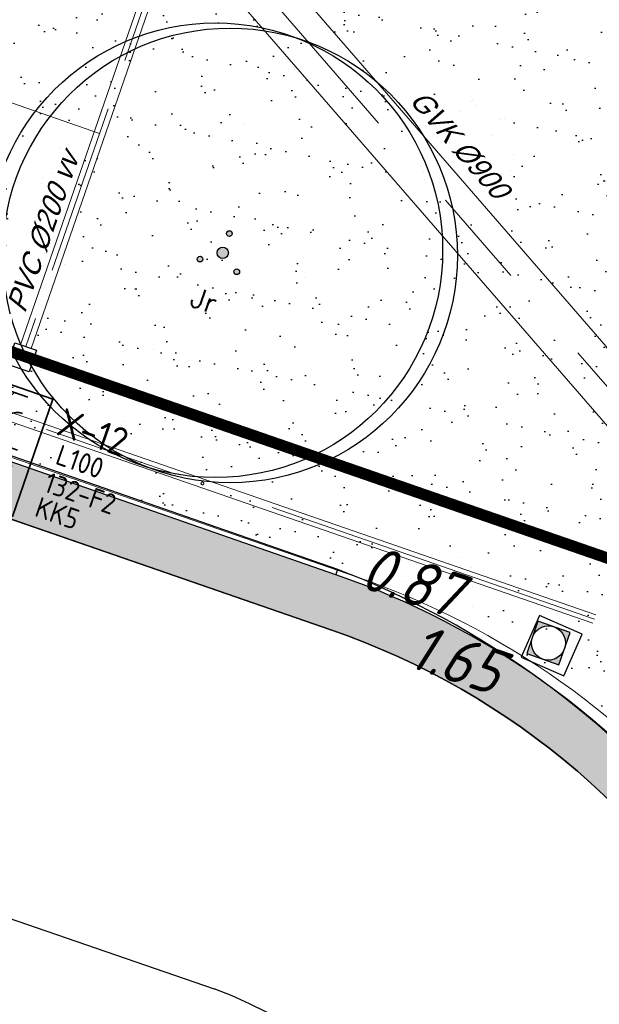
# Model space of a CAD drawing. Header units: metres. Extents: x 128615 to 129083, y 455669 to 456034.
# Tile 124 of 158: x 128786 to 128796, y 455871 to 455888. Entities that reach past the tile are written whole.
import ezdxf
from ezdxf.enums import TextEntityAlignment as Align
from ezdxf.lldxf.tags import DXFTag

# ---------------------------------------------------------------- set-up
doc = ezdxf.new("R2010")
doc.units = ezdxf.units.M
for name, pattern in [('DASHED', [19.049999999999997, 12.7, -6.35]), ('RI-AWZI_PROCESLEIDING', [18.450000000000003, 6, -1.8, 1.75, -1.8, 1.75, -1.8, 1.75, -1.8]), ('RI-AWZI_TERREINRIOLERING', [19.8, 6, -1.8, 2.4, -1.8, 1.8, -1.8, 2.4, -1.8])]:
    doc.linetypes.add(name, pattern=pattern)
for name, color, linetype, lineweight in [('B-CO-BC-BETONVORM-G', 50, 'Continuous', 18), ('B-WE-OG-HOOGTELIJN-G', 7, 'Continuous', 18), ('B-XX-KL-ELEKTRA-T25_HDSR', 7, 'Continuous', 35), ('B-XX-RI-AWZI_PROCESLEIDING-G', 30, 'RI-AWZI_PROCESLEIDING', 18), ('B-XX-RI-AWZI_SLIBLEIDING-T25_HDSR', 7, 'Continuous', 35), ('B-XX-RI-AWZI_TERREINRIOLERING-G', 10, 'RI-AWZI_TERREINRIOLERING', 18), ('B-XX-VH-BESTRATING-V', 1, 'Continuous', 18), ('X-XX-AL-T25', 7, 'Continuous', 25)]:
    doc.layers.add(name, color=color, linetype=linetype, lineweight=lineweight)
for name, color, linetype in [('B-ME-RI-PUT-G', 7, 'Continuous'), ('B-XX-GR-BOOM-G', 30, 'Continuous'), ('B-XX-GR-BOOM-PAAL-G', 27, 'Continuous'), ('B-XX-GR-GRAS-G', 90, 'Continuous'), ('B-XX-GR-KRUIDEN-G', 98, 'Continuous'), ('B-XX-KL-ELEKTRA-G_HDSR', 190, 'HDSR_Elektra'), ('B-XX-OG-BEBOUWING-G', 1, 'Continuous'), ('B-XX-RI-AWZI_PROCESLEIDING-T25_HDSR', 7, 'Continuous'), ('B-XX-VH-KANTVERHARDING-G', 60, 'Continuous')]:
    doc.layers.add(name, color=color, linetype=linetype)
doc.styles.add('100 ROMANS 2 MM KONINGSSTAL', font='romans.shx', dxfattribs={"height": 0.2})
doc.styles.add('BURO-018', font='Isocp.shx', dxfattribs={"height": 360})
doc.styles.add('BURO-025', font='Isocp.shx', dxfattribs={"height": 500})
doc.styles.add('ISO', font='Iso.shx', dxfattribs={"height": 50})
doc.styles.get("Standard").update_dxf_attribs({"font": 'arial.ttf'})
doc.styles.add('tcb_isocp', font='tcb_isocp.shx')
tags = doc.linetypes.add('HDSR_Elektra', pattern='A,25,-2,["E",Standard,S=1.5,R=0,X=0,Y=-0.75],-4', length=31).pattern_tags.tags
tags[6] = DXFTag(74, 10)

# ---------------------------------------------------------------- blocks, each defined once
blk = doc.blocks.new('boom')
at = {"layer": 'B-XX-GR-BOOM-G'}
for centre, radius in [((-0.1361402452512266, -0.0007465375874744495), 3.999999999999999), ((0.137785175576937, -0.0007465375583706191), 3.999999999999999), ((0.0008224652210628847, -0.0007465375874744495), 0.09999999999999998)]:
    blk.add_circle(centre, radius, dxfattribs=at)
blk = doc.blocks.new('E00416')
at = {"color": 0, "linetype": 'Continuous'}
for p, q in [((-3, 7.982050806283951), (-2.99999988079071, 5.482050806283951)), ((-2.999999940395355, 6.732050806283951), (1.500000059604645, 4.133974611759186)), ((-1.499999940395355, 6.5), (1.500000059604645, 6.5)), ((1.192092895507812e-07, 1), (5.960464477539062e-08, 6.5)), ((1.500000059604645, 3.133974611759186), (-1.499999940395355, 4.866025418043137)), ((1.500000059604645, 2.133974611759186), (-1.499999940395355, 3.866025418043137))]:
    blk.add_line(p, q, dxfattribs=at)
at = {"color": 0, "linetype": 'Continuous', "const_width": 0.5}
blk.add_lwpolyline([(-1.683012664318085, 5.116025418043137, 1), (-2.183012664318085, 5.116025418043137, 1)], format="xyb", close=True, dxfattribs=at)
at = {"color": 0, "linetype": 'Continuous'}
blk.add_circle((-1.933012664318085, 5.116025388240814), 0.5000000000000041, dxfattribs=at)
blk.add_arc((5.960464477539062e-08, 8), 1.5, 180, 0, dxfattribs=at)
at = {"color": 0, "linetype": 'Continuous', "style": 'BURO-018', "flags": 1}
blk.add_attdef('E_MATCODE', text='', height=1.799999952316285, rotation=262.5836884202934, dxfattribs=at).set_placement((-436086809.6690868, 176092602.9433621), align=Align.MIDDLE)
at = {"color": 0, "linetype": 'Continuous', "style": 'BURO-018'}
for tag, p in [('E_GKAST', (5.960464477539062e-08, 13)), ('E_GROEP', (0, 10.00000002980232)), ('E_SGROEP', (4.500000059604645, 10))]:
    blk.add_attdef(tag, text='', height=1.8, dxfattribs=at).set_placement(p, align=Align.MIDDLE)
at = {"color": 0, "linetype": 'Continuous', "style": 'BURO-018', "flags": 1}
blk.add_attdef('E_VERMCODE', text='', height=1.8, dxfattribs=at).set_placement((13.00000005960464, 10), align=Align.MIDDLE)
blk = doc.blocks.new('111304D')
at = {"color": 0, "linetype": 'Continuous'}
for p, q in [((-3, 9.98205080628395), (-3, 7.482050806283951)), ((-3, 8.73205080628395), (1.500000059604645, 6.133974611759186)), ((-1.499999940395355, 8.5), (1.5, 8.5)), ((5.960464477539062e-08, 1.000000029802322), (5.960464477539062e-08, 8.5)), ((1.5, 5.133974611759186), (-1.499999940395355, 6.866025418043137)), ((1.500000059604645, 4.133974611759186), (-1.5, 5.866025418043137)), ((1.5, 3.133974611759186), (-1.499999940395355, 4.866025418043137)), ((1.500000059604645, 2.133974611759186), (-1.499999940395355, 3.866025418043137))]:
    blk.add_line(p, q, dxfattribs=at)
at = {"color": 0, "linetype": 'Continuous', "const_width": 0.5}
blk.add_lwpolyline([(-1.683012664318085, 7.116025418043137, 1), (-2.183012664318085, 7.116025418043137, 1)], format="xyb", close=True, dxfattribs=at)
at = {"color": 0, "linetype": 'Continuous'}
blk.add_circle((-1.93301260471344, 7.116025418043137), 0.5000000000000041, dxfattribs=at)
blk.add_arc((0, 10.00000002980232), 1.5, 180, 0, dxfattribs=at)
at = {"color": 0, "linetype": 'Continuous', "style": 'BURO-018', "flags": 1}
blk.add_attdef('E_MATCODE', text='', height=1.799999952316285, rotation=262.5836884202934, dxfattribs=at).set_placement((-436086809.6690868, 176092602.9433621), align=Align.MIDDLE)
at = {"color": 0, "linetype": 'Continuous', "style": 'BURO-018'}
for tag, p in [('E_GKAST', (5.960464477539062e-08, 15.5)), ('E_GROEP', (5.960464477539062e-08, 12.50000002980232)), ('E_SGROEP', (4.5, 12.5))]:
    blk.add_attdef(tag, text='', height=1.8, dxfattribs=at).set_placement(p, align=Align.MIDDLE)
at = {"color": 0, "linetype": 'Continuous', "style": 'BURO-018', "flags": 1}
blk.add_attdef('E_VERMCODE', text='', height=1.8, dxfattribs=at).set_placement((13, 12.5), align=Align.MIDDLE)

msp = doc.modelspace()

# ---------------------------------------------------------------- hatches: boundary and pattern name
at = {"layer": 'B-XX-GR-BOOM-PAAL-G'}
h = msp.add_hatch(color=256, dxfattribs=at)
edge = h.paths.add_edge_path()
edge.add_arc((128789.7534632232, 455884.6868176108), 0.04999999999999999, 0, 360)
edge = h.paths.add_edge_path()
edge.add_arc((128789.237438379, 455884.2386107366), 0.04999999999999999, 0, 360)
edge = h.paths.add_edge_path()
edge.add_arc((128789.8836093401, 455884.0158235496), 0.04999999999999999, 0, 360)
at = {"layer": 'B-XX-GR-GRAS-G'}
h = msp.add_hatch(dxfattribs=at)
h.set_pattern_fill('AR-SAND', color=256, scale=0.01999999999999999, angle=-116.5632943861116, style=0)
h.set_pattern_definition([(18.40658155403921, (128738.9979208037, 455858.1422880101), (0.2899431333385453, 0.935445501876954), [0, -0.7721600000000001, 0, -0.8636, 0, -0.8255]), (348.4065815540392, (128738.9979208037, 455858.1422880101), (1.318547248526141, 1.060693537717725), [0, -0.4165599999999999, 0, -0.6959599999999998, 0, -0.2666999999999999]), (308.4065815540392, (128738.4074554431, 455858.3466790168), (1.495894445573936, -0.5147657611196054), [0, -0.2539999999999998, 0, -0.9143999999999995, 0, -1.193799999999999]), (298.4065815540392, (128738.4074554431, 455858.3466790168), (1.588945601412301, -0.07820251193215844), [0, -0.1269999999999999, 0, -0.5994399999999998, 0, -0.6857999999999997])])
edge = h.paths.add_edge_path()
edge.add_line((128802.1708073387, 455874.7161668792), (128798.1990629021, 455874.016585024))
edge.add_arc((128786.0249278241, 455864.1709894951), 15.65711711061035, 38.96352797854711, 68.90369502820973)
edge.add_line((128791.6604979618, 455878.7787157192), (128773.1508163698, 455885.2152430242))
edge.add_line((128773.1508163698, 455885.2152430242), (128773.4422927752, 455886.0620395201))
edge.add_line((128773.4422927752, 455886.0620395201), (128769.7757316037, 455887.3473117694))
edge.add_line((128769.7757316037, 455887.3473117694), (128770.0372137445, 455888.1139995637))
edge.add_line((128770.0372137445, 455888.1139995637), (128770.3133981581, 455888.0183845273))
edge.add_line((128770.3133981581, 455888.0183845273), (128770.6302207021, 455888.5163487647))
edge.add_arc((128775.6531717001, 455909.0573338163), 21.14620778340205, 256.2589379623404, 326.0860010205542)
edge.add_line((128793.2019017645, 455897.2588518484), (128797.3545587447, 455895.8213996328))
edge.add_line((128797.3545587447, 455895.8213996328), (128796.9581335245, 455894.6999803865))
edge.add_line((128796.9581335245, 455894.6999803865), (128797.1153368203, 455894.5960624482))
edge.add_arc((128817.5916042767, 455889.2204382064), 21.17014088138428, 165.2901148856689, 223.2457303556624)
at = {"layer": 'B-XX-GR-KRUIDEN-G'}
h = msp.add_hatch(dxfattribs=at)
h.set_pattern_fill('SWAMP', color=256, scale=0.2, angle=-116.5632943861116, style=0)
h.set_pattern_definition([(340.9065815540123, (128738.9979208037, 455858.1422880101), (3.839350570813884, 3.326515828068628), [0.6349999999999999, -4.444999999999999]), (70.90658155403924, (128739.2979540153, 455858.0384307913), (-0.9611808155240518, 4.988231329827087), [0.3174999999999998, -8.481319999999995]), (70.90658155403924, (128739.3729632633, 455858.0124661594), (-0.9611808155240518, 4.988231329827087), [0.2539999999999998, -8.544819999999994]), (70.90658155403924, (128739.2229447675, 455858.0643954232), (-0.9611808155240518, 4.988231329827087), [0.2539999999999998, -8.544819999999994]), (40.90658155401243, (128739.4479706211, 455857.9865021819), (-0.9611719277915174, 4.988233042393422), [0.2032, -4.876799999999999]), (100.9065815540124, (128739.1479374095, 455858.0903594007), (-4.8005224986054, 1.661717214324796), [0.2032, -4.8768])])
edge = h.paths.add_edge_path()
edge.add_line((128948.4118116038, 455833.4579504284), (128948.6455033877, 455826.0782791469))
edge.add_line((128948.6455033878, 455826.0782791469), (128943.9095911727, 455812.3966981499))
edge.add_line((128943.9095911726, 455812.3966981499), (128941.3888850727, 455813.2785094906))
edge.add_line((128941.3888850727, 455813.2785094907), (128942.1339618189, 455815.4309623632))
edge.add_arc((128932.745274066, 455818.888458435), 10.00508554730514, -20.21683048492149, 71.17534409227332)
edge.add_line((128935.9736453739, 455828.358376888), (128892.1860483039, 455843.579290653))
edge.add_arc((128893.6952972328, 455847.9211051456), 4.596649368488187, -157.04283936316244, -109.16785423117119, ccw=False)
edge.add_arc((128894.4307678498, 455848.232645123), 5.395382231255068, 162.5112662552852, 202.9571606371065, ccw=False)
edge.add_line((128889.2847814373, 455849.8540560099), (128901.8557516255, 455885.6735668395))
edge.add_line((128901.8557516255, 455885.6735668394), (128887.2242848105, 455890.7225570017))
edge.add_line((128887.2242848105, 455890.7225570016), (128887.1817624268, 455890.5997140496))
edge.add_line((128887.1817624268, 455890.5997140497), (128874.5146120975, 455895.1035688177))
edge.add_line((128874.5146120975, 455895.1035688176), (128873.5283828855, 455892.2544503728))
edge.add_arc((128867.280722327, 455871.995513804), 21.20041917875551, 72.86074229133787, 176.4358647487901)
edge.add_line((128846.121308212, 455873.313454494), (128835.0103701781, 455877.1887525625))
edge.add_arc((128817.5916042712, 455889.2204382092), 21.17014088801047, -34.63404912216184, -24.22743715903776)
edge.add_line((128836.8971577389, 455880.5330640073), (128837.0847450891, 455880.5150973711))
edge.add_line((128837.0847450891, 455880.5150973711), (128838.2442237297, 455883.7950644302))
edge.add_line((128838.2442237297, 455883.7950644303), (128838.0851409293, 455883.9110295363))
edge.add_arc((128817.5916042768, 455889.2204382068), 21.17014088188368, -14.52468191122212, 21.05836036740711)
edge.add_line((128837.3478955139, 455896.8272655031), (128838.4437976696, 455897.45125095))
edge.add_line((128838.4437976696, 455897.45125095), (128836.9196742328, 455900.519436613))
edge.add_line((128836.9196742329, 455900.519436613), (128835.8290882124, 455899.9707426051))
edge.add_arc((128817.5916042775, 455889.2204382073), 21.17014088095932, 30.51773535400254, 65.7725628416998)
edge.add_line((128826.2789784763, 455908.5259916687), (128826.2969451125, 455908.713579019))
edge.add_line((128826.2969451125, 455908.7135790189), (128823.0169780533, 455909.8730576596))
edge.add_line((128823.0169780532, 455909.8730576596), (128822.9010129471, 455909.7139748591))
edge.add_arc((128817.591604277, 455889.2204382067), 21.17014088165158, 75.47531808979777, 155.5873596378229)
edge.add_line((128798.3142327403, 455897.9701702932), (128798.1176121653, 455897.9799474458))
edge.add_line((128798.1176121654, 455897.9799474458), (128797.7211869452, 455896.8585281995))
edge.add_line((128797.7211869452, 455896.8585281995), (128793.8072384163, 455898.2133509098))
edge.add_arc((128775.6531717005, 455909.0573338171), 21.14620778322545, -30.85117203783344, -24.45064201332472)
edge.add_line((128794.9029489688, 455900.3047239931), (128795.4902118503, 455900.2458409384))
edge.add_line((128795.4902118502, 455900.2458409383), (128796.7020683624, 455903.7467742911))
edge.add_line((128796.7020683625, 455903.746774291), (128796.1976420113, 455904.0486570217))
edge.add_arc((128775.6531716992, 455909.057333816), 21.14620778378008, -13.70124981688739, 21.18853243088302)
edge.add_line((128795.3698146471, 455916.7003760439), (128797.9082227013, 455917.9559061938))
edge.add_line((128797.9082227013, 455917.9559061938), (128796.4067381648, 455921.1222890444))
edge.add_line((128796.4067381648, 455921.1222890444), (128793.8362756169, 455919.8525566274))
edge.add_arc((128775.6531717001, 455909.0573338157), 21.1462077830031, 30.69740409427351, 65.54935799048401)
edge.add_line((128784.4057815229, 455928.3071110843), (128784.4646645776, 455928.8943739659))
edge.add_line((128784.4646645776, 455928.8943739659), (128780.9637312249, 455930.1062304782))
edge.add_line((128780.9637312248, 455930.1062304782), (128780.6618484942, 455929.6018041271))
edge.add_arc((128775.6531717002, 455909.0573338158), 21.14620778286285, 76.298750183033, 155.5095457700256)
edge.add_line((128756.4094808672, 455917.8233173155), (128755.8262168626, 455917.8979581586))
edge.add_line((128755.8262168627, 455917.8979581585), (128754.6142224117, 455914.3971073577))
edge.add_line((128754.6142224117, 455914.3971073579), (128755.1121866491, 455914.0802848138))
edge.add_arc((128775.6531716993, 455909.057333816), 21.1462077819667, 166.2589379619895, 191.7043835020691)
edge.add_line((128754.9466508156, 455904.7675673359), (128751.1985842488, 455903.6584638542))
edge.add_line((128751.1985842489, 455903.6584638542), (128751.1173775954, 455903.9197317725))
edge.add_line((128751.1173775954, 455903.9197317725), (128741.4969709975, 455907.2999279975))
edge.add_line((128741.4969709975, 455907.2999279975), (128757.0495062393, 455938.2990116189))
edge.add_line((128757.0495062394, 455938.2990116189), (128795.963293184, 455925.5684809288))
edge.add_line((128795.963293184, 455925.5684809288), (128808.0815679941, 455921.3936663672))
edge.add_line((128808.0815679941, 455921.3936663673), (128811.5859768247, 455919.9881814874))
edge.add_line((128811.5859768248, 455919.9881814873), (128842.9440111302, 455909.6012506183))
edge.add_line((128842.9440111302, 455909.6012506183), (128874.3253125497, 455899.2845629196))
edge.add_line((128874.3253125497, 455899.2845629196), (128897.3942134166, 455890.0887698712))
edge.add_line((128897.3942134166, 455890.0887698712), (128932.249899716, 455875.2515896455))
edge.add_line((128932.249899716, 455875.2515896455), (128958.9784740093, 455863.874893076))
edge.add_line((128958.9784740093, 455863.8748930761), (128948.4118116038, 455833.4579504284))
h.paths.add_polyline_path([(128845.694092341, 455904.4570519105), (128848.0856081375, 455905.5477301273), (128849.2310223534, 455903.2376735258), (128848.6444501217, 455901.5319182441), (128846.8291906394, 455902.1678003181)], flags=16)
at = {"layer": 'B-XX-VH-BESTRATING-V'}
h = msp.add_hatch(dxfattribs=at)
h.set_pattern_fill('AR-B88', color=256, scale=0.001999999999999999, angle=-116.5632943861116, style=0)
h.set_pattern_definition([(340.9065815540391, (222427.1499990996, -244828.0170875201), (0.1329372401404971, 0.384042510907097), []), (70.90658155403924, (222427.1499990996, -244828.0170875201), (-0.05908401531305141, 0.4505111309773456), [0.4063999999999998, -0.4063999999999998])])
h.paths.add_polyline_path([(128802.6831891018, 455871.9683862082), (128802.3461751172, 455873.6753526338), (128799.7344619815, 455873.2101704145), (128799.9911473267, 455871.4906072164)], flags=17)
h.paths.add_polyline_path([(128809.7716455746, 455870.5194527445, -0.3830161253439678), (128798.1585253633, 455894.985336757), (128798.0410408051, 455895.0629989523), (128798.7426580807, 455897.047754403), (128798.8906188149, 455897.0403969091, -0.3816233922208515), (128823.2619809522, 455908.681307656), (128823.3492469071, 455908.8010204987), (128824.2202072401, 455908.4931332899), (128824.5146119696, 455909.3436393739), (128823.0169780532, 455909.8730576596), (128822.9010129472, 455909.7139748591, 0.3645239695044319), (128798.3142327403, 455897.9701702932), (128798.1176121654, 455897.9799474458), (128797.7211869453, 455896.8585281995), (128797.6878571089, 455896.7642437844), (128793.7546200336, 455898.1257432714, 0.02914402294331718), (128794.9029489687, 455900.3047239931), (128795.4902118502, 455900.2458409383), (128796.7020683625, 455903.746774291), (128796.1976420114, 455904.0486570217, 0.1534224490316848), (128795.3698146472, 455916.7003760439), (128797.9082227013, 455917.9559061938), (128796.4067381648, 455921.1222890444), (128793.836275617, 455919.8525566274, 0.153253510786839), (128784.4057815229, 455928.3071110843), (128784.4646645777, 455928.8943739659), (128780.9637312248, 455930.1062304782), (128780.6618484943, 455929.6018041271, 0.3600753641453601), (128756.4094808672, 455917.8233173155), (128755.8262168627, 455917.8979581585), (128754.6142224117, 455914.3971073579), (128755.1121866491, 455914.0802848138, 0.1126862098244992), (128754.9672368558, 455904.6693726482), (128751.228268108, 455903.5629613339), (128751.4681974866, 455902.791031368), (128753.7546102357, 455903.4609714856), (128754.4147722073, 455901.0245720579), (128752.1405026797, 455900.3908550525), (128752.3841142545, 455899.5286384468), (128756.2328856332, 455900.6898615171), (128756.2729437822, 455900.5974951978, 0.1850112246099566), (128766.8871882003, 455889.8136429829), (128766.8125473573, 455889.2303789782), (128768.6815525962, 455888.5834183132), (128768.0780292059, 455886.8559226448), (128758.9954711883, 455890.0228108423), (128750.6369597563, 455892.9361511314), (128750.9249881, 455893.8376432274), (128746.1363612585, 455895.4945688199), (128745.0365227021, 455892.3228495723, 0.145715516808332), (128741.8477927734, 455889.9544302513, -0.3237883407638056), (128749.4031400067, 455892.2733416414), (128767.1030434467, 455886.1714937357), (128768.6009545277, 455885.6525632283), (128768.9522127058, 455886.6663736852), (128771.9254436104, 455885.6870242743), (128771.6102218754, 455884.6115276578), (128780.1756717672, 455881.6469653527), (128791.5501526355, 455877.7101819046, -0.1901935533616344), (128799.0036448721, 455871.3153469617), (128799.9911473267, 455871.4906072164), (128799.7344619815, 455873.2101704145), (128802.3461751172, 455873.6753526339), (128802.6831891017, 455871.9683862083), (128803.3650649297, 455872.0894043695), (128804.9044082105, 455870.3143797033), (128805.6418993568, 455866.7162066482), (128804.8351694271, 455864.5433848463), (128800.4828560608, 455863.6959360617), (128800.1636573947, 455861.953330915), (128804.3746034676, 455860.4957017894), (128801.189211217, 455851.2934192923), (128801.8191947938, 455851.0775833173), (128806.9899085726, 455866.0979061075), (128809.2715134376, 455865.3078385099), (128809.5798165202, 455866.1984955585), (128807.4969410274, 455866.9266101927), (128806.7155608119, 455871.0576591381, 0.02837327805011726), (128808.8418721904, 455869.94306667), (128808.8320950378, 455869.7464460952), (128810.5925307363, 455869.1241265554), (128810.8869354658, 455869.9746326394), (128809.7642880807, 455870.3714920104)])
h.paths.add_polyline_path([(128802.1708073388, 455874.7161668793), (128798.1990629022, 455874.016585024, -0.00197751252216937), (128798.2689034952, 455873.9273473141), (128802.2531375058, 455874.6291290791, -0.001414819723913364)], flags=0)
h.paths.add_polyline_path([(128799.2250375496, 455875.0005329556, -1), (128799.9806637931, 455874.7389711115, -1)], flags=0)
h.paths.add_polyline_path([(128795.5535477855, 455877.1010864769), (128794.9865558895, 455877.2973520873), (128795.1828215, 455877.8643439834), (128795.7498133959, 455877.6680783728)], flags=0)
h.paths.add_polyline_path([(128795.0846886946, 455877.5808480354, -1), (128795.6516805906, 455877.3845824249, -1)], flags=0)
h.paths.add_polyline_path([(128789.8363600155, 455884.0321790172, -1), (128789.9308586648, 455883.9994680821, -1)], flags=0)
h.paths.add_polyline_path([(128789.5422703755, 455884.3809320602, -1), (128789.7312676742, 455884.3155101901, -1)], flags=0)
h.paths.add_polyline_path([(128789.7062138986, 455884.7031730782, -1), (128789.8007125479, 455884.6704621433, -1)], flags=0)
h.paths.add_polyline_path([(128789.1901890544, 455884.2549662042, -1), (128789.2846877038, 455884.2222552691, -1)], flags=0)
h.paths.add_polyline_path([(128781.9076581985, 455884.7022655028), (128781.5157294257, 455884.1839190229), (128780.9016399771, 455884.3964875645), (128780.9140405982, 455885.0462086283), (128781.5357940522, 455885.2351897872)], flags=16)
h.paths.add_polyline_path([(128770.2230062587, 455889.5529180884), (128769.9358075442, 455889.1015149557), (128767.7981038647, 455889.8415879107), (128767.8655687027, 455890.3687766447, -0.3785461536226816), (128756.1487559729, 455914.4874992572), (128755.6973528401, 455914.7746979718), (128756.4374257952, 455916.9124016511), (128756.9646145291, 455916.8449368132, -0.3786081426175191), (128781.0875670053, 455928.5605714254), (128781.3605012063, 455929.0166266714), (128783.4982048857, 455928.2765537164), (128783.4448275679, 455927.7442016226, -0.1719370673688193), (128793.4723990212, 455918.6689969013), (128795.985380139, 455919.910335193), (128796.7157271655, 455918.3701539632), (128794.2182550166, 455917.1348712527, -0.1722066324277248), (128795.1564093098, 455903.6229385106), (128795.6124645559, 455903.3500043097), (128794.8723916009, 455901.2123006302), (128794.340039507, 455901.265677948, -0.3784841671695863)], flags=16)
h.paths.add_polyline_path([(128772.6322610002, 455885.201210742), (128772.0652691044, 455885.3974763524), (128772.2615347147, 455885.9644682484), (128772.8285266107, 455885.768202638)], flags=16)
h.paths.add_polyline_path([(128772.1634019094, 455885.6809723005, -1), (128772.7303938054, 455885.48470669, -1)], flags=0)
h.paths.add_polyline_path([(128746.8429795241, 455893.7547216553), (128746.2759876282, 455893.9509872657), (128746.4722532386, 455894.5179791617), (128747.0392451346, 455894.3217135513)], flags=16)
h.paths.add_polyline_path([(128746.3741204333, 455894.2344832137, -1), (128746.9411123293, 455894.0382176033, -1)], flags=0)
h.paths.add_polyline_path([(128786.8876797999, 455882.5506637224), (128788.2286606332, 455882.0864799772), (128788.4249262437, 455882.6534718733), (128787.0839454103, 455883.1176556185)], flags=8)
h.paths.add_polyline_path([(128787.8560286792, 455886.7387165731), (128789.8270005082, 455886.0564599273), (128790.0232661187, 455886.6234518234), (128788.0522942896, 455887.3057084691)], flags=8)
h.paths.add_polyline_path([(128780.9670642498, 455884.5893507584), (128781.6393546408, 455884.3566358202), (128781.8159936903, 455884.8669285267), (128781.1437032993, 455885.0996434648)], flags=8)
h.paths.add_polyline_path([(128790.3023911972, 455883.5528374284), (128790.9593818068, 455883.3254185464), (128791.1556474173, 455883.8924104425), (128790.4986568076, 455884.1198293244)], flags=8)
edge = h.paths.add_edge_path(flags=16)
edge.add_arc((128786.9524666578, 455865.1426516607), 14.3259422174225, 37.8213863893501, 70.95297360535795)
edge.add_line((128791.6276532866, 455878.6842634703), (128773.0238165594, 455885.1535321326))
edge.add_line((128773.0238165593, 455885.1535321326), (128773.3153738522, 455886.0005636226))
edge.add_line((128773.3153738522, 455886.0005636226), (128769.6490773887, 455887.2857430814))
edge.add_line((128769.6490773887, 455887.2857430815), (128769.9427154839, 455888.1467148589))
edge.add_line((128769.9427154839, 455888.1467148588), (128770.3133981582, 455888.0183845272))
edge.add_line((128770.3133981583, 455888.0183845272), (128770.6302207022, 455888.5163487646))
edge.add_arc((128775.6531717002, 455909.0573338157), 21.14620778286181, -103.7410620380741, -33.63390409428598)
edge.add_line((128793.2593696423, 455897.3447808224), (128797.3878885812, 455895.9156840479))
edge.add_line((128797.3878885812, 455895.915684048), (128796.9581335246, 455894.6999803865))
edge.add_line((128796.9581335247, 455894.6999803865), (128797.1153368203, 455894.5960624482))
edge.add_arc((128817.5916042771, 455889.2204382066), 21.17014088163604, 165.2901148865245, 223.5699829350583)
edge.add_line((128802.2531375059, 455874.6291290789), (128798.2689034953, 455873.927347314))
h = msp.add_hatch(dxfattribs=at)
h.set_pattern_fill('BRICK', color=256, scale=0.03307086, angle=-116.5097316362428)
h.set_pattern_definition([(340.9065815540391, (128781.00315288, 455850.7668853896), (0.0686929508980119, 0.1984471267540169), []), (70.90658155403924, (128781.00315288, 455850.7668853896), (-0.3968942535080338, 0.1373859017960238), [0.2099999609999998, -0.2099999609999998]), (70.90658155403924, (128781.2016000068, 455850.6981924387), (-0.3968942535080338, 0.1373859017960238), [-0.2099999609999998, 0.2099999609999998])])
edge = h.paths.add_edge_path()
edge.add_line((128831.6126664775, 455838.8346340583), (128839.0652869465, 455860.4902585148))
edge.add_line((128839.0652869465, 455860.4902585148), (128836.3034510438, 455861.4412710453))
edge.add_line((128836.3034510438, 455861.4412710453), (128833.541615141, 455862.3922835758))
edge.add_arc((128834.2946828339, 455864.407557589), 2.151381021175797, 165.7586443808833, 249.5102871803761, ccw=False)
edge.add_line((128832.2094179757, 455864.936812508), (128832.7229766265, 455866.3634640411))
edge.add_line((128832.7229766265, 455866.3634640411), (128829.5305935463, 455867.4960062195))
edge.add_line((128829.5305935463, 455867.4960062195), (128825.7790093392, 455865.6897798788))
edge.add_line((128825.7790093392, 455865.6897798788), (128824.1892600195, 455861.2288345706))
edge.add_line((128824.1892600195, 455861.2288345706), (128829.3480097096, 455859.4118744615))
edge.add_arc((128828.6821113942, 455857.5376763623), 1.98897940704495, -20.160679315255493, 70.43999003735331, ccw=False)
edge.add_line((128830.5492255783, 455856.8521665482), (128825.085613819, 455841.0700632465))
edge.add_arc((128820.6003911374, 455842.5189337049), 4.713432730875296, 246.4303146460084, 342.09788309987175, ccw=False)
edge.add_line((128818.7156584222, 455838.1987218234), (128794.9887339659, 455846.4591081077))
edge.add_line((128794.9887339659, 455846.4591081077), (128740.4443933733, 455865.3829613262))
edge.add_arc((128742.7378552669, 455872.1050294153), 7.102546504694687, 156.7495911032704, 251.16118143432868, ccw=False)
edge.add_line((128736.2121179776, 455874.9087625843), (128740.8492055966, 455888.4475361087))
edge.add_arc((128747.4193090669, 455885.7839878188), 7.08948158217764, 110.50432189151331, 157.9321541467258, ccw=False)
edge.add_line((128744.936019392, 455892.4243207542), (128746.0560372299, 455895.6599412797))
edge.add_line((128746.0560372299, 455895.6599412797), (128750.9663574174, 455893.9602221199))
edge.add_line((128750.9663574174, 455893.9602221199), (128752.5278960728, 455898.5416274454))
edge.add_line((128752.5278960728, 455898.5416274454), (128752.0152830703, 455900.3559231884))
edge.add_line((128752.0152830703, 455900.3559231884), (128751.9765845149, 455900.3451798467))
edge.add_line((128751.9765845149, 455900.3451798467), (128751.0126086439, 455903.818817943))
edge.add_line((128751.0126086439, 455903.818817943), (128743.3040688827, 455906.5354959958))
edge.add_line((128743.3040688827, 455906.5354959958), (128719.892912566, 455838.9029857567))
edge.add_line((128719.892912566, 455838.9029857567), (128720.2712589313, 455838.7734198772))
edge.add_line((128720.2712589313, 455838.7734198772), (128743.5504862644, 455906.0245387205))
edge.add_line((128743.5504862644, 455906.0245387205), (128750.6829467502, 455903.5108851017))
edge.add_line((128750.6829467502, 455903.5108851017), (128752.1090925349, 455898.5527556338))
edge.add_line((128752.1090925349, 455898.5527556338), (128750.717407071, 455894.4696833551))
edge.add_line((128750.717407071, 455894.4696833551), (128745.8088863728, 455896.1687796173))
edge.add_line((128745.8088863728, 455896.1687796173), (128744.6185725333, 455892.7300809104))
edge.add_arc((128747.419309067, 455885.7839878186), 7.489481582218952, 111.9598016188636, 158.0177529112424)
edge.add_line((128740.4743136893, 455888.5874452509), (128735.6521931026, 455874.5084362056))
edge.add_arc((128742.711383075, 455872.0759849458), 7.466524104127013, 160.9871051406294, 251.273710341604)
edge.add_line((128740.3142736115, 455865.0047157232), (128794.856583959, 455846.0815660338))
edge.add_line((128794.856583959, 455846.0815660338), (128818.5714073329, 455837.8252763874))
edge.add_arc((128820.6003911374, 455842.5189337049), 5.113432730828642, 246.6220382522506, 342.0506229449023)
edge.add_line((128825.4649488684, 455840.9430934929), (128830.9260443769, 455856.717928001))
edge.add_arc((128828.6821113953, 455857.5376763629), 2.388979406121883, 339.9318582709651, 430.4537588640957)
edge.add_line((128829.4813863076, 455859.7889831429), (128824.7008226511, 455861.4727425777))
edge.add_line((128824.7008226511, 455861.4727425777), (128826.1020253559, 455865.4046131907))
edge.add_line((128826.1020253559, 455865.4046131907), (128829.4604913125, 455867.0964502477))
edge.add_line((128829.4604913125, 455867.0964502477), (128832.2105117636, 455866.120842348))
edge.add_line((128832.2105117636, 455866.120842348), (128831.8267665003, 455865.0548087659))
edge.add_arc((128834.2946828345, 455864.4075575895), 2.551381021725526, 165.3042260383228, 249.6319906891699)
edge.add_line((128833.4066780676, 455862.0156979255), (128838.5569163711, 455860.2422612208))
edge.add_line((128838.5569163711, 455860.2422612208), (128831.2322111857, 455838.9583295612))
edge.add_arc((128836.4510621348, 455837.3560573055), 5.459274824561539, 162.9326608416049, 251.688394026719)
edge.add_line((128834.7358411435, 455832.1732300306), (128868.2102711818, 455820.5590485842))
edge.add_arc((128870.243457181, 455825.3755239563), 5.22802833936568, 247.1138597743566, 340.4610631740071)
edge.add_line((128875.1704265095, 455823.6270235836), (128882.5907182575, 455844.7795449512))
edge.add_arc((128880.2053561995, 455845.6949556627), 2.55498119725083, 339.0051081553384, 400.5811834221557)
edge.add_line((128882.1458260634, 455847.357034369), (128879.1820600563, 455850.9862143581))
edge.add_line((128879.1820600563, 455850.9862143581), (128886.2461834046, 455856.9579368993))
edge.add_arc((128882.7728296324, 455860.6776088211), 5.089218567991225, 313.038728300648, 342.0620473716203)
edge.add_line((128887.6146643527, 455859.110196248), (128893.0181774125, 455874.5159597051))
edge.add_arc((128882.8722026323, 455877.7590635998), 10.65169127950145, 342.2738127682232, 419.290512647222)
edge.add_line((128888.3118646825, 455886.917043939), (128886.2148499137, 455887.872679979))
edge.add_line((128886.2148499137, 455887.872679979), (128886.1094443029, 455887.4783866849))
edge.add_line((128886.1094443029, 455887.4783866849), (128888.1745737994, 455886.5274173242))
edge.add_arc((128882.8857705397, 455877.7600346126), 10.23906438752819, -17.723255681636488, 58.900096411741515, ccw=False)
edge.add_line((128892.6388684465, 455874.6430616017), (128887.2355901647, 455859.2379771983))
edge.add_arc((128882.7728296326, 455860.677608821), 4.689218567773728, 313.1287842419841, 342.12093767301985, ccw=False)
edge.add_line((128885.978569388, 455857.2553283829), (128883.1729931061, 455854.8264816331))
edge.add_line((128883.1729931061, 455854.8264816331), (128878.5836409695, 455851.0866857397))
edge.add_line((128878.5836409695, 455851.0866857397), (128881.839104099, 455847.1002356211))
edge.add_arc((128880.2053561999, 455845.6949556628), 2.15498119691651, -21.143024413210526, 40.70070699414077, ccw=False)
edge.add_line((128882.2152704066, 455844.9176598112), (128877.8010034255, 455832.3322089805))
edge.add_line((128877.8010034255, 455832.3322089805), (128874.7932273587, 455823.7601450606))
edge.add_arc((128870.243457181, 455825.3755239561), 4.828028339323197, 246.96541338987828, 340.45278373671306, ccw=False)
edge.add_line((128868.354313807, 455820.9324400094), (128834.8638834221, 455832.552191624))
edge.add_arc((128836.4510621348, 455837.3560573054), 5.059274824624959, 163.0072479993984, 251.7166439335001, ccw=False)

# ---------------------------------------------------------------- linework, layer by layer
at = {"layer": 'B-CO-BC-BETONVORM-G'}
for points in [[(128804.8082566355, 455872.9883225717), (128789.9883437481, 455890.0775634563, -0.02164371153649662), (128789.9481458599, 455890.1281856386), (128787.9023932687, 455892.9467699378)], [(128804.1283183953, 455872.3986752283), (128789.3084055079, 455889.4879161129, -0.02164371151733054), (128789.2197764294, 455889.599528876), (128787.174023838, 455892.4181131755)]]:
    msp.add_lwpolyline(points, format="xyb", dxfattribs=at)
at = {"layer": 'B-ME-RI-PUT-G', "lineweight": -3, "flags": 128}
msp.add_lwpolyline([(128785.8504990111, 455882.3854130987), (128785.9813421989, 455882.7634078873), (128786.3593369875, 455882.6325646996), (128786.2284937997, 455882.2545699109)], close=True, dxfattribs=at)
at = {"layer": 'B-ME-RI-PUT-G'}
msp.add_lwpolyline([(128795.2122395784, 455877.9679950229), (128794.8889707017, 455877.2362189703), (128795.6384380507, 455876.9051339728), (128795.9617071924, 455877.6369109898), (128795.2122395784, 455877.9679950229)], dxfattribs=at)
msp.add_lwpolyline([(128794.9865558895, 455877.2973520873), (128795.5535477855, 455877.1010864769), (128795.7498133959, 455877.668078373), (128795.1828215, 455877.8643439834)], close=True, dxfattribs=at)
msp.add_circle((128795.3681846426, 455877.4827152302), 0.3000000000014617, dxfattribs=at)
at = {"layer": 'B-XX-GR-BOOM-PAAL-G'}
for centre in [(128789.7534632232, 455884.6868176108), (128789.237438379, 455884.2386107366), (128789.8836093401, 455884.0158235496)]:
    msp.add_circle(centre, 0.04999999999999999, dxfattribs=at)
at = {"layer": 'B-XX-GR-GRAS-G'}
msp.add_lwpolyline([(128802.1708073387, 455874.7161668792), (128798.1990629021, 455874.016585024, 0.1313869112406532), (128791.6604979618, 455878.7787157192), (128773.1508163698, 455885.2152430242), (128773.4422927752, 455886.0620395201), (128769.7757316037, 455887.3473117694), (128770.0372137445, 455888.1139995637), (128770.3133981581, 455888.0183845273), (128770.6302207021, 455888.5163487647, 0.3144693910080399), (128793.2019017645, 455897.2588518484), (128797.3545587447, 455895.8213996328), (128796.9581335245, 455894.6999803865), (128797.1153368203, 455894.5960624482, 0.2584109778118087)], format="xyb", close=True, dxfattribs=at)
for points in [[(128790.0232661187, 455886.6234518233), (128790.0232661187, 455886.6234518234), (128790.0232661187, 455886.6234518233)], [(128791.0803868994, 455883.9184620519), (128791.0803868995, 455883.9184620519), (128791.0803868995, 455883.918462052), (128791.0803868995, 455883.918462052)], [(128788.4249262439, 455882.6534718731), (128788.4249262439, 455882.6534718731), (128788.4249262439, 455882.6534718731), (128788.4249262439, 455882.6534718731)], [(128789.2643987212, 455882.3628864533), (128789.2643987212, 455882.3628864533), (128789.2643987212, 455882.3628864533), (128789.2643987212, 455882.3628864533)]]:
    msp.add_lwpolyline(points, close=True, dxfattribs=at)
at = {"layer": 'B-XX-KL-ELEKTRA-G_HDSR', "linetype": 'DASHED', "const_width": 0.1999999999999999}
msp.add_lwpolyline([(128753.1471591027, 455893.9513070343), (128799.1721532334, 455878.0196444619), (128800.8774551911, 455871.6250585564), (128799.2131202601, 455866.8169598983)], dxfattribs=at)
at = {"layer": 'B-XX-KL-ELEKTRA-T25_HDSR'}
msp.add_lwpolyline([(128784.5106356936, 455882.5120536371), (128786.6496643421, 455881.7716246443), (128785.9361552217, 455879.7103649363), (128783.7971265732, 455880.4507939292)], close=True, dxfattribs=at)
at = {"layer": 'B-XX-OG-BEBOUWING-G', "ltscale": 1.6}
msp.add_line((128748.4931918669, 455885.546537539), (128789.4847388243, 455871.3956234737), dxfattribs=at)
at = {"layer": 'B-XX-OG-BEBOUWING-G'}
msp.add_lwpolyline([(128791.5404289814, 455877.7135431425), (128763.4743795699, 455887.4273997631), (128749.4478242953, 455892.2579375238)], dxfattribs=at)
msp.add_lwpolyline([(128780.1756717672, 455881.6469653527), (128791.5404289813, 455877.7135431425, -0.1903928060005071), (128799.0036448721, 455871.3153469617), (128803.3650649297, 455872.0894043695), (128804.9044082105, 455870.3143797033), (128805.6418993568, 455866.7162066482), (128804.8351694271, 455864.5433848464), (128800.4828560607, 455863.6959360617), (128800.1636573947, 455861.9533309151), (128804.3746034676, 455860.4957017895), (128801.189211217, 455851.2934192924)], format="xyb", dxfattribs=at)
msp.add_arc((128787.1752710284, 455865.0699225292), 13.37593899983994, 27.83422050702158, 70.95297904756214, dxfattribs=at)
at = {"layer": 'B-XX-OG-BEBOUWING-G', "ltscale": 1.6}
msp.add_arc((128787.2152811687, 455865.0886711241), 6.702841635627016, 252.4648866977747, 70.20952989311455, dxfattribs=at)
at = {"layer": 'B-XX-RI-AWZI_PROCESLEIDING-G'}
msp.add_lwpolyline([(128804.4682875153, 455872.6934989), (128789.6483746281, 455889.7827397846, -0.02164371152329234), (128789.5839611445, 455889.8638572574), (128787.5411475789, 455892.6783922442)], format="xyb", dxfattribs=at)
at = {"layer": 'B-XX-RI-AWZI_TERREINRIOLERING-G', "linetype": 'Continuous', "ltscale": 0.5}
for points in [[(128797.2386884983, 455914.9793653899), (128786.0757457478, 455882.7307301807)], [(128797.4276857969, 455914.9139435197), (128786.2647430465, 455882.6653083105)]]:
    msp.add_lwpolyline(points, dxfattribs=at)
at = {"layer": 'B-XX-RI-AWZI_TERREINRIOLERING-G', "ltscale": 0.5}
msp.add_lwpolyline([(128797.3331871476, 455914.9466544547), (128786.1702443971, 455882.6980192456)], dxfattribs=at)
at = {"layer": 'B-XX-RI-AWZI_TERREINRIOLERING-G'}
for points in [[(128787.4685294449, 455886.4486360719), (128752.7433034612, 455898.468856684)], [(128796.1777652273, 455877.904314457), (128774.8203686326, 455885.2949579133)]]:
    msp.add_lwpolyline(points, dxfattribs=at)
at = {"layer": 'B-XX-RI-AWZI_TERREINRIOLERING-G', "linetype": 'Continuous'}
for points in [[(128796.2039267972, 455877.9799158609), (128774.8465302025, 455885.3705593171)], [(128796.1516036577, 455877.8287130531), (128774.794207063, 455885.2193565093)]]:
    msp.add_lwpolyline(points, dxfattribs=at)
at = {"layer": 'B-XX-RI-AWZI_TERREINRIOLERING-G'}
msp.add_circle((128789.2791371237, 455880.2915576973), 0.025, dxfattribs=at)
at = {"layer": 'B-XX-VH-BESTRATING-V'}
msp.add_lwpolyline([(128791.9755833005, 455878.654869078), (128774.6032575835, 455884.6675528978)], dxfattribs=at)
msp.add_arc((128787.2833543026, 455865.066248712), 14.37593900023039, 38.45542432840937, 70.95297904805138, dxfattribs=at)
at = {"layer": 'B-XX-VH-KANTVERHARDING-G'}
msp.add_lwpolyline([(128802.2589391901, 455874.6301509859), (128798.2689034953, 455873.9273473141, 0.1455793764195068), (128791.6276532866, 455878.6842634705), (128773.0238165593, 455885.1535321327), (128773.3153738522, 455886.0005636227), (128769.6490773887, 455887.2857430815), (128769.9427154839, 455888.1467148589), (128770.3133981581, 455888.0183845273), (128770.6302207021, 455888.5163487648, 0.3158129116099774), (128793.2593696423, 455897.3447808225), (128797.3878885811, 455895.9156840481), (128796.9581335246, 455894.6999803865), (128797.1153368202, 455894.5960624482, 0.2599208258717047), (128802.2531375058, 455874.6291290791, 0.53641564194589)], format="xyb", close=True, dxfattribs=at)
msp.add_lwpolyline([(128791.6276532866, 455878.6842634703), (128791.6604979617, 455878.7787157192), (128773.1508163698, 455885.2152430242), (128773.4422927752, 455886.06203952), (128769.7757316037, 455887.3473117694), (128770.0372137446, 455888.1139995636)], dxfattribs=at)

# ---------------------------------------------------------------- block references
at = {"layer": 'B-XX-GR-BOOM-G', "rotation": 340.9065815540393}
msp.add_blockref('boom', (128789.6362360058, 455884.3491956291), dxfattribs=at)
at = {"layer": 'B-XX-KL-ELEKTRA-T25_HDSR', "xscale": 0.1999999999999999, "yscale": 0.1999999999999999, "zscale": 0.1999999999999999, "rotation": 250.9066036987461}
msp.add_blockref('E00416', (128784.5044010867, 455881.761809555), dxfattribs=at)
at = {"layer": 'B-XX-KL-ELEKTRA-T25_HDSR'}
ref = msp.add_blockref('111304D', (128783.9447382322, 455880.9642997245), dxfattribs=dict(at, xscale=0.1999999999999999, yscale=0.1999999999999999, zscale=0.1999999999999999, rotation=250.9066036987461))
ref.add_attrib('E_GROEP', 'KK5', dxfattribs={"layer": '0', "color": 1, "linetype": 'Continuous', "height": 0.3599999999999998, "rotation": 340.9066023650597, "style": 'BURO-018'}).set_placement((128786.7280140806, 455879.7661945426), align=Align.MIDDLE)
ref.add_attrib('E_GKAST', 'L100', dxfattribs={"layer": '0', "color": 1, "linetype": 'Continuous', "height": 0.3599999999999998, "rotation": 340.9066023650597, "style": 'BURO-018'}).set_placement((128787.1246833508, 455880.6738933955), align=Align.MIDDLE)
ref.add_attrib('E_SGROEP', '132-F2', dxfattribs={"layer": '0', "color": 1, "linetype": 'Continuous', "height": 0.3599999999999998, "rotation": 340.9066023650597, "style": 'BURO-018'}).set_placement((128787.1310467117, 455880.1157043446), align=Align.MIDDLE)

# ---------------------------------------------------------------- texts
at = {"layer": 'B-WE-OG-HOOGTELIJN-G', "style": 'ISO', "oblique": 13.5}
for s, p in [('0.87', (128792.0184571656, 455878.4730927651, 0.866715)), ('1.65', (128792.8636172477, 455877.0776850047, 1.645114))]:
    msp.add_text(s, height=0.7999999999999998, rotation=341.1994003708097, dxfattribs=at).set_placement(p)
at = {"layer": 'B-XX-KL-ELEKTRA-T25_HDSR', "style": 'BURO-025'}
msp.add_text('X-12', height=0.4999999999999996, rotation=340.9065810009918, dxfattribs=at).set_placement((128786.6843493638, 455881.1577398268))
at = {"layer": 'B-XX-RI-AWZI_PROCESLEIDING-T25_HDSR', "style": 'tcb_isocp', "oblique": 20.00023775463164}
msp.add_text('GVK %%129900', height=0.36, rotation=310.9320649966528, dxfattribs=at).set_placement((128792.9045716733, 455887.0246283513))
at = {"layer": 'B-XX-RI-AWZI_SLIBLEIDING-T25_HDSR', "style": 'tcb_isocp', "oblique": 20.00023775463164}
msp.add_text('PVC %%129200 vv', height=0.36, rotation=70.90658148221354, dxfattribs=at).set_placement((128786.1567803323, 455883.2714851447))
at = {"layer": 'X-XX-AL-T25', "insert": (128789.1548028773, 455883.759222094), "char_height": 0.3599999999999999, "attachment_point": 1, "rotation": 340.90658155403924, "style": '100 ROMANS 2 MM KONINGSSTAL'}
msp.add_mtext_dynamic_manual_height_columns('Jr', width=1.675711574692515, gutter_width=0.2, heights=[0], dxfattribs=at)

doc.saveas('drawing.dxf')
